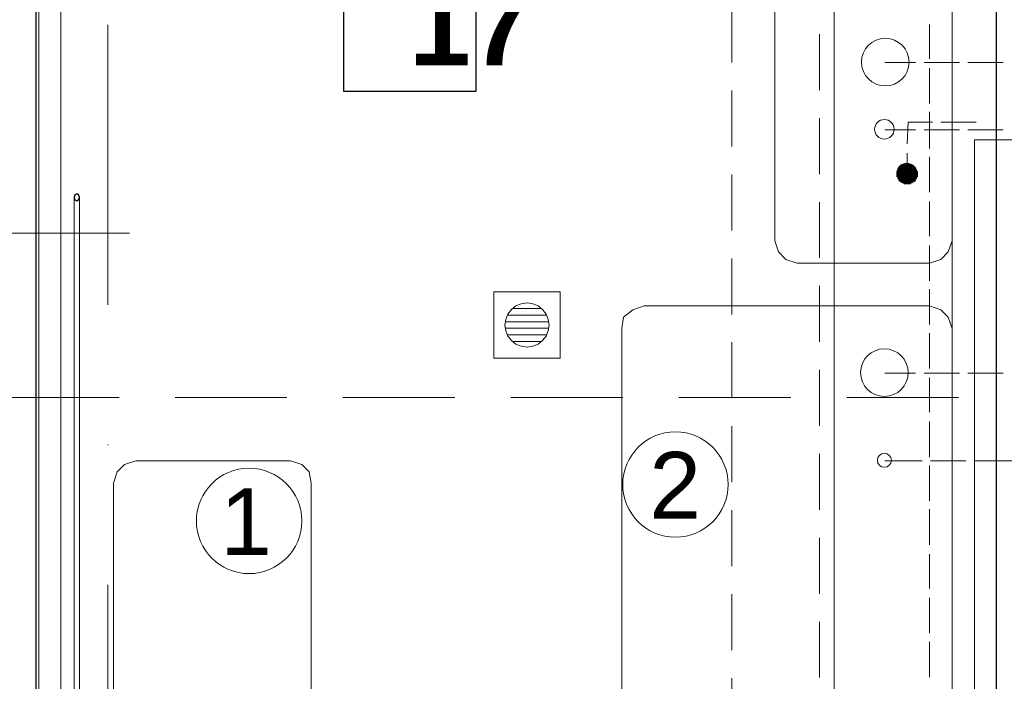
# Model space of a CAD drawing. Header units: millimetres. Extents: x -13532 to 2392, y -5241 to 5322.
# Tile 220 of 256: x -10304 to -10081, y 1523 to 1673. Entities that reach past the tile are written whole.
import ezdxf

# ---------------------------------------------------------------- set-up
doc = ezdxf.new("R2010")
doc.units = ezdxf.units.MM
doc.linetypes.add('DASHED', pattern=[19.05, 12.7, -6.35])
doc.linetypes.add('KRESKAKROPKA2', pattern=[12.7, 6.35, -3.175, 0, -3.175])
doc.layers.get('Defpoints').update_dxf_attribs({"true_color": 0xdae6d4})
for name, color, linetype, lineweight in [('- AGP-1_OPISY', 7, 'Continuous', 9), ('cz-gr', 122, 'Continuous', 30), ('cz-sr', 150, 'Continuous', 15), ('opisy pomieszczeń - AGP1', 7, 'Continuous', 5), ('TS_INNE_OBIEKTY', 204, 'Continuous', 30)]:
    doc.layers.add(name, color=color, linetype=linetype, lineweight=lineweight)
for name, color, linetype, lineweight, true_color in [('a___wymiary', 7, 'Continuous', 5, 0x666666), ('Budowlane - Opisy', 7, 'Continuous', 5, 0x7f7f7f), ('KONSTRUKCJA - CIE - AGP1', 7, 'Continuous', 5, 0xbfbfbf), ('Meble - AGP1', 7, 'Continuous', 15, 0x999999), ('OSI', 7, 'KRESKAKROPKA2', 5, 0x7f7f7f), ('wymiary', 7, 'Continuous', 5, 0x7f7f7f), ('WYMIARY - AGP1', 7, 'Continuous', 5, 0x716d5a), ('Wyposazenie Wew - Urzadzenia Sanitarne', 7, 'Continuous', 9, 0xa0a0a0)]:
    doc.layers.add(name, color=color, linetype=linetype, lineweight=lineweight, true_color=true_color)
doc.styles.add('ARIAL', font='arial.ttf', dxfattribs={"width": 0.8})
doc.styles.add('ARIAL NARROW', font='ARIALN.TTF', dxfattribs={"width": 0.9})
doc.styles.add('GENERATED_STYLE_2', font='ARIAL.TTF', dxfattribs={"width": 0.999153})
doc.styles.get("Standard").update_dxf_attribs({"font": 'arial.ttf'})
doc.dimstyles.new('wymiary agp1', dxfattribs={"dimtxt": 15, "dimasz": 5, "dimexe": 5, "dimexo": 5, "dimgap": 1.8, "dimtad": 1, "dimdec": 3, "dimrnd": 0.5, "dimdsep": 46, "dimtxsty": 'ARIAL NARROW', "dimblk": 'znacznik', "dimcen": 1.5, "dimse1": 1, "dimse2": 1, "dimclrd": 256, "dimclre": 256, "dimazin": 0, "dimtfac": 1, "dimtdec": 3, "dimtmove": 1, "dimatfit": 3, "dimldrblk": 'znacznik', "dimfxl": 1000, "dimfxlon": 1, "dimlwd": -1, "dimarcsym": 0})

# ---------------------------------------------------------------- blocks, each defined once
blk = doc.blocks.new('Etykieta_3_2', base_point=(57740.32, 2351.97))
at = {"layer": 'Budowlane - Opisy'}
for p, q in [((57672.82, 2369.47), (57655.32, 2351.97)), ((57690.32, 2351.97), (57672.82, 2369.47)), ((57655.32, 2351.97), (57672.82, 2334.47)), ((57672.82, 2334.47), (57690.32, 2351.97)), ((57690.32, 2351.97), (57740.32, 2351.97))]:
    blk.add_line(p, q, dxfattribs=at)
at = {"layer": 'Budowlane - Opisy', "insert": (57678.24, 2341.17), "char_height": 10.5, "attachment_point": 7, "rotation": 90, "style": 'GENERATED_STYLE_2'}
blk.add_mtext('{SM}', dxfattribs=at)
blk = doc.blocks.new('znacznik')
at = {"layer": 'a___wymiary'}
for p, q in [((0, 1.394), (0, -1.394)), ((1.394, 0), (-1.394, 0))]:
    blk.add_line(p, q, dxfattribs=at)
at = {"layer": 'a___wymiary', "const_width": 0.2}
blk.add_lwpolyline([(0.876, 0.876), (-0.876, -0.876)], dxfattribs=at)
blk = doc.blocks.new('*D629')
at = {"layer": 'Defpoints', "color": 0}
for p in [(-10119.58, 2218.85), (-10085.74, 2218.85), (-10086.7, 1451.85)]:
    blk.add_point(p, dxfattribs=at)
at = {"layer": 'WYMIARY - AGP1'}
blk.add_line((-10119.58, 1456.85), (-10119.58, 2213.85), dxfattribs=at)
at = {"layer": 'WYMIARY - AGP1', "xscale": 5, "yscale": 5, "zscale": 5}
for p, rotation in [((-10119.58, 2218.85), 90), ((-10119.58, 1451.85), 270)]:
    blk.add_blockref('znacznik', p, dxfattribs=dict(at, rotation=rotation))
at = {"layer": 'WYMIARY - AGP1', "color": 18, "true_color": 0x000000, "insert": (-10129.04, 1927.97), "char_height": 15, "attachment_point": 5, "rotation": 90, "style": 'ARIAL NARROW'}
blk.add_mtext('767', dxfattribs=at)
blk = doc.blocks.new('*D633')
at = {"layer": 'Defpoints', "color": 0}
for p in [(-10082.84, 1656.16), (-10082.84, 1379.16), (-10300.71, 1376.57)]:
    blk.add_point(p, dxfattribs=at)
at = {"layer": 'WYMIARY - AGP1'}
blk.add_line((-10295.71, 1379.16), (-10087.84, 1379.16), dxfattribs=at)
at = {"layer": 'WYMIARY - AGP1', "xscale": 5, "yscale": 5, "zscale": 5, "rotation": 180}
blk.add_blockref('znacznik', (-10300.71, 1379.16), dxfattribs=at)
at = {"layer": 'WYMIARY - AGP1', "xscale": 5, "yscale": 5, "zscale": 5}
blk.add_blockref('znacznik', (-10082.84, 1379.16), dxfattribs=at)
at = {"layer": 'WYMIARY - AGP1', "color": 18, "true_color": 0x000000, "insert": (-10228.09, 1388.62), "char_height": 15, "attachment_point": 5, "style": 'ARIAL NARROW'}
blk.add_mtext('218', dxfattribs=at)
blk = doc.blocks.new('ghgfhgfh')
at = {"layer": 'Meble - AGP1', "linetype": 'DASHED'}
for points in [[(-10124.93, -870.57), (-10124.93, 344.31)], [(-10105.04, 336.02), (-10105.04, -870.57)]]:
    blk.add_lwpolyline(points, dxfattribs=at)
blk = doc.blocks.new('osi')
at = {"layer": 'OSI', "ltscale": 10}
blk.add_line((-10284.44, 845.85), (-10284.44, 3158.85), dxfattribs=at)
blk = doc.blocks.new('DFGSGSGS')
at = {"layer": '- AGP-1_OPISY', "linetype": 'DASHED', "lineweight": 0, "ltscale": 2}
blk.add_lwpolyline([(-11678.83, 1587.38), (-9434.86, 1587.38)], dxfattribs=at)
blk = doc.blocks.new('konstrukcja 2025.01.09')
at = {"layer": 'KONSTRUKCJA - CIE - AGP1', "linetype": 'Continuous'}
for p, q in [((2964.52, 6447.07), (2964.52, 6777.66)), ((2969.52, 6450.07), (2969.52, 6774.66)), ((2972.52, 6446.54), (2972.52, 6587.34)), ((2973.72, 6446.54), (2973.72, 6587.34))]:
    blk.add_line(p, q, dxfattribs=at)
at = {"layer": 'TS_INNE_OBIEKTY', "linetype": 'Continuous'}
for p, q in [((2972.7, 6587.88), (2972.52, 6587.34)), ((2972.52, 6587.34), (2972.7, 6586.8)), ((2973.12, 6588.11), (2972.7, 6587.88)), ((2972.7, 6586.8), (2973.12, 6586.57)), ((2973.55, 6587.88), (2973.12, 6588.11)), ((2973.12, 6586.57), (2973.55, 6586.8)), ((2973.72, 6587.34), (2973.55, 6587.88)), ((2973.55, 6586.8), (2973.72, 6587.34))]:
    blk.add_line(p, q, dxfattribs=at)
blk = doc.blocks.new('Rectangular Floor Drain 13_2')
at = {"layer": 'Meble - AGP1'}
for p, q in [((-7.5, 7.5), (-7.5, -7.5)), ((7.5, 7.5), (-7.5, 7.5)), ((7.5, -7.5), (7.5, 7.5)), ((-2.5, 4.33), (-1.29, 4.83)), ((-1.29, 4.83), (0, 5)), ((0, 5), (1.29, 4.83)), ((1.29, 4.83), (2.5, 4.33)), ((-4.83, 1.29), (-4.33, 2.5)), ((4.43, 2.25), (-4.43, 2.25)), ((-4.33, 2.5), (-3.54, 3.54)), ((-3.54, 3.54), (-2.5, 4.33)), ((-3.26, 3.75), (3.26, 3.75)), ((2.5, 4.33), (3.54, 3.54)), ((3.54, 3.54), (4.33, 2.5)), ((4.33, 2.5), (4.83, 1.29)), ((-5, 0), (-4.83, 1.29)), ((-4.83, -1.29), (-5, 0)), ((-4.9, 0.75), (4.9, 0.75)), ((4.83, 1.29), (5, 0)), ((5, 0), (4.83, -1.29)), ((4.9, -0.75), (-4.9, -0.75)), ((-4.33, -2.5), (-4.83, -1.29)), ((4.83, -1.29), (4.33, -2.5)), ((-4.43, -2.25), (4.43, -2.25)), ((-3.54, -3.54), (-4.33, -2.5)), ((-2.5, -4.33), (-3.54, -3.54)), ((3.26, -3.75), (-3.26, -3.75)), ((-1.29, -4.83), (-2.5, -4.33)), ((2.5, -4.33), (1.29, -4.83)), ((3.54, -3.54), (2.5, -4.33)), ((4.33, -2.5), (3.54, -3.54)), ((0, -5), (-1.29, -4.83)), ((1.29, -4.83), (0, -5)), ((-7.5, -7.5), (7.5, -7.5))]:
    blk.add_line(p, q, dxfattribs=at)
blk = doc.blocks.new('meble myjnia')
at = {"layer": 'Meble - AGP1'}
h = blk.add_hatch(color=256, dxfattribs=at)
h.paths.add_polyline_path([(-13104.47, 1639.91), (-13104.47, 1636.31), (-13104.69, 1639.7)])
h.paths.add_polyline_path([(-13104.47, 1636.31), (-13104.69, 1639.7), (-13104.69, 1636.52)])
h.paths.add_polyline_path([(-13104.69, 1639.7), (-13104.69, 1636.52)])
h.paths.add_polyline_path([(-13104.69, 1636.52), (-13104.69, 1639.7)])
h = blk.add_hatch(color=256, dxfattribs=at)
h.paths.add_polyline_path([(-13104.26, 1640.12), (-13104.26, 1636.31), (-13104.47, 1639.91)])
h.paths.add_polyline_path([(-13104.26, 1636.31), (-13104.47, 1639.91), (-13104.47, 1636.31)])
h = blk.add_hatch(color=256, dxfattribs=at)
h.paths.add_polyline_path([(-13104.05, 1640.12), (-13104.05, 1636.1), (-13104.26, 1640.12)])
h.paths.add_polyline_path([(-13104.05, 1636.1), (-13104.26, 1640.12), (-13104.26, 1636.31)])
h = blk.add_hatch(color=256, dxfattribs=at)
h.paths.add_polyline_path([(-13103.84, 1640.33), (-13103.84, 1636.1), (-13104.05, 1640.12)])
h.paths.add_polyline_path([(-13103.84, 1636.1), (-13104.05, 1640.12), (-13104.05, 1636.1)])
h = blk.add_hatch(color=256, dxfattribs=at)
h.paths.add_polyline_path([(-13103.63, 1640.33), (-13103.63, 1635.89), (-13103.84, 1640.33)])
h.paths.add_polyline_path([(-13103.63, 1635.89), (-13103.84, 1640.33), (-13103.84, 1636.1)])
h = blk.add_hatch(color=256, dxfattribs=at)
h.paths.add_polyline_path([(-13103.42, 1640.33), (-13103.42, 1635.89), (-13103.63, 1640.33)])
h.paths.add_polyline_path([(-13103.42, 1635.89), (-13103.63, 1640.33), (-13103.63, 1635.89)])
h = blk.add_hatch(color=256, dxfattribs=at)
h.paths.add_polyline_path([(-13103.2, 1640.33), (-13103.2, 1635.89), (-13103.42, 1640.33)])
h.paths.add_polyline_path([(-13103.2, 1635.89), (-13103.42, 1640.33), (-13103.42, 1635.89)])
h = blk.add_hatch(color=256, dxfattribs=at)
h.paths.add_polyline_path([(-13102.99, 1640.33), (-13102.99, 1635.89), (-13103.2, 1640.33)])
h.paths.add_polyline_path([(-13102.99, 1635.89), (-13103.2, 1640.33), (-13103.2, 1635.89)])
h = blk.add_hatch(color=256, dxfattribs=at)
h.paths.add_polyline_path([(-13102.78, 1640.33), (-13102.78, 1635.89), (-13102.99, 1640.33)])
h.paths.add_polyline_path([(-13102.78, 1635.89), (-13102.99, 1640.33), (-13102.99, 1635.89)])
h = blk.add_hatch(color=256, dxfattribs=at)
h.paths.add_polyline_path([(-13102.57, 1640.33), (-13102.57, 1635.89), (-13102.78, 1640.33)])
h.paths.add_polyline_path([(-13102.57, 1635.89), (-13102.78, 1640.33), (-13102.78, 1635.89)])
h = blk.add_hatch(color=256, dxfattribs=at)
h.paths.add_polyline_path([(-13102.36, 1640.33), (-13102.36, 1635.89), (-13102.57, 1640.33)])
h.paths.add_polyline_path([(-13102.36, 1635.89), (-13102.57, 1640.33), (-13102.57, 1635.89)])
h = blk.add_hatch(color=256, dxfattribs=at)
h.paths.add_polyline_path([(-13102.15, 1640.33), (-13102.15, 1636.1), (-13102.36, 1640.33)])
h.paths.add_polyline_path([(-13102.15, 1636.1), (-13102.36, 1640.33), (-13102.36, 1635.89)])
h = blk.add_hatch(color=256, dxfattribs=at)
h.paths.add_polyline_path([(-13101.93, 1640.12), (-13101.93, 1636.1), (-13102.15, 1640.33)])
h.paths.add_polyline_path([(-13101.93, 1636.1), (-13102.15, 1640.33), (-13102.15, 1636.1)])
h = blk.add_hatch(color=256, dxfattribs=at)
h.paths.add_polyline_path([(-13101.72, 1640.12), (-13101.72, 1636.31), (-13101.93, 1640.12)])
h.paths.add_polyline_path([(-13101.72, 1636.31), (-13101.93, 1640.12), (-13101.93, 1636.1)])
h = blk.add_hatch(color=256, dxfattribs=at)
h.paths.add_polyline_path([(-13101.51, 1639.91), (-13101.51, 1636.31), (-13101.72, 1640.12)])
h.paths.add_polyline_path([(-13101.51, 1636.31), (-13101.72, 1640.12), (-13101.72, 1636.31)])
h = blk.add_hatch(color=256, dxfattribs=at)
h.paths.add_polyline_path([(-13101.51, 1639.7), (-13101.51, 1636.52), (-13101.51, 1639.91)])
h.paths.add_polyline_path([(-13101.51, 1636.52), (-13101.51, 1639.91), (-13101.51, 1636.31)])
h = blk.add_hatch(color=256, dxfattribs=at)
h.paths.add_polyline_path([(-13105.11, 1638.85), (-13105.11, 1637.37), (-13105.32, 1638.64)])
h.paths.add_polyline_path([(-13105.11, 1637.37), (-13105.32, 1638.64), (-13105.32, 1637.58)])
h = blk.add_hatch(color=256, dxfattribs=at)
h.dxf.hatch_style = 2
h.paths.add_polyline_path([(-13105.32, 1637.58), (-13105.32, 1638.64), (-13105.32, 1638.43)])
h = blk.add_hatch(color=256, dxfattribs=at)
h.paths.add_polyline_path([(-13105.32, 1637.58), (-13105.32, 1637.79), (-13105.32, 1638.43)])
h.paths.add_polyline_path([(-13105.32, 1637.79), (-13105.32, 1638.43), (-13105.32, 1638.22)])
h = blk.add_hatch(color=256, dxfattribs=at)
h.paths.add_polyline_path([(-13104.9, 1639.28), (-13104.9, 1636.95), (-13105.11, 1639.06)])
h.paths.add_polyline_path([(-13104.9, 1636.95), (-13105.11, 1639.06), (-13105.11, 1637.16)])
h = blk.add_hatch(color=256, dxfattribs=at)
h.paths.add_polyline_path([(-13105.11, 1639.06), (-13105.11, 1637.16), (-13105.11, 1638.85)])
h.paths.add_polyline_path([(-13105.11, 1637.16), (-13105.11, 1638.85), (-13105.11, 1637.37)])
h = blk.add_hatch(color=256, dxfattribs=at)
h.paths.add_polyline_path([(-13104.69, 1639.7), (-13104.69, 1636.52), (-13104.9, 1639.49)])
h.paths.add_polyline_path([(-13104.69, 1636.52), (-13104.9, 1639.49), (-13104.9, 1636.74)])
h = blk.add_hatch(color=256, dxfattribs=at)
h.paths.add_polyline_path([(-13104.9, 1639.49), (-13104.9, 1636.74), (-13104.9, 1639.28)])
h.paths.add_polyline_path([(-13104.9, 1636.74), (-13104.9, 1639.28), (-13104.9, 1636.95)])
h = blk.add_hatch(color=256, dxfattribs=at)
h.paths.add_polyline_path([(-13101.3, 1639.7), (-13101.3, 1636.52), (-13101.51, 1639.7)])
h.paths.add_polyline_path([(-13101.3, 1636.52), (-13101.51, 1639.7), (-13101.51, 1636.52)])
h = blk.add_hatch(color=256, dxfattribs=at)
h.paths.add_polyline_path([(-13101.09, 1639.49), (-13101.09, 1636.74), (-13101.3, 1639.7)])
h.paths.add_polyline_path([(-13101.09, 1636.74), (-13101.3, 1639.7), (-13101.3, 1636.52)])
h = blk.add_hatch(color=256, dxfattribs=at)
h.paths.add_polyline_path([(-13101.09, 1639.28), (-13101.09, 1636.95), (-13101.09, 1639.49)])
h.paths.add_polyline_path([(-13101.09, 1636.95), (-13101.09, 1639.49), (-13101.09, 1636.74)])
h = blk.add_hatch(color=256, dxfattribs=at)
h.paths.add_polyline_path([(-13100.88, 1639.06), (-13100.88, 1637.16), (-13101.09, 1639.28)])
h.paths.add_polyline_path([(-13100.88, 1637.16), (-13101.09, 1639.28), (-13101.09, 1636.95)])
h = blk.add_hatch(color=256, dxfattribs=at)
h.paths.add_polyline_path([(-13100.88, 1638.85), (-13100.88, 1637.37), (-13100.88, 1639.06)])
h.paths.add_polyline_path([(-13100.88, 1637.37), (-13100.88, 1639.06), (-13100.88, 1637.16)])
h = blk.add_hatch(color=256, dxfattribs=at)
h.paths.add_polyline_path([(-13100.66, 1638.64), (-13100.66, 1637.58), (-13100.88, 1638.85)])
h.paths.add_polyline_path([(-13100.66, 1637.58), (-13100.88, 1638.85), (-13100.88, 1637.37)])
h = blk.add_hatch(color=256, dxfattribs=at)
h.paths.add_polyline_path([(-13100.66, 1638.43), (-13100.66, 1637.79), (-13100.66, 1638.64)])
h.paths.add_polyline_path([(-13100.66, 1637.79), (-13100.66, 1638.64), (-13100.66, 1637.58)])
h = blk.add_hatch(color=256, dxfattribs=at)
h.dxf.hatch_style = 2
h.paths.add_polyline_path([(-13100.66, 1638.22), (-13100.66, 1638.43), (-13100.66, 1637.79)])
for points in [[(-13092.83, 1483.07), (-13092.83, 2043.35)], [(-13097.91, 1672.08), (-13097.91, 1664.25)], [(-13108.07, 1663.41), (-13101.09, 1663.41)], [(-13099.18, 1663.41), (-13091.14, 1663.41)], [(-13089.23, 1663.41), (-13081.19, 1663.41)], [(-13097.91, 1662.14), (-13097.91, 1654.09)], [(-13097.91, 1652.19), (-13097.91, 1648.17), (-13097.91, 1643.93)], [(-13102.99, 1644.99), (-13102.78, 1649.86), (-13097.28, 1649.86)], [(-13095.37, 1649.86), (-13087.33, 1649.86)], [(-13108.07, 1648.17), (-13101.09, 1648.17)], [(-13099.18, 1648.17), (-13091.14, 1648.17)], [(-13089.23, 1648.17), (-13081.19, 1648.17)], [(-13263.01, 1462.53), (-13087.75, 1462.53), (-13087.75, 1645.84), (-13069.76, 1645.84)], [(-13102.99, 1638.22), (-13102.99, 1642.87)], [(-13097.91, 1642.03), (-13097.91, 1633.98)], [(-13097.91, 1631.87), (-13097.91, 1624.04)], [(-13097.91, 1621.92), (-13097.91, 1613.88)], [(-13097.91, 1611.97), (-13097.91, 1603.93)], [(-13097.91, 1602.02), (-13097.91, 1593.98)], [(-13108.07, 1592.92), (-13101.09, 1592.92)], [(-13099.18, 1592.92), (-13091.14, 1592.92)], [(-13089.23, 1592.92), (-13081.19, 1592.92)], [(-13097.91, 1591.86), (-13097.91, 1584.03)], [(-13097.91, 1581.91), (-13097.91, 1573.87)], [(-13099.61, 1573.02), (-13108.07, 1573.02)], [(-13089.66, 1573.02), (-13097.7, 1573.02)], [(-13079.07, 1573.02), (-13087.54, 1573.02)], [(-13097.91, 1571.97), (-13097.91, 1563.92)], [(-13097.91, 1562.02), (-13097.91, 1553.97)], [(-13097.91, 1551.86), (-13097.91, 1544.03)], [(-13097.91, 1541.91), (-13097.91, 1533.87)], [(-13097.91, 1531.96), (-13097.91, 1523.92)]]:
    blk.add_lwpolyline(points, dxfattribs=at)
for points in [[(-13133.05, 1622.98), (-13133.05, 1733.26), (-13132.2, 1735.8), (-13130.51, 1737.49), (-13127.97, 1738.34), (-13097.91, 1738.34), (-13095.37, 1737.49), (-13093.68, 1735.8), (-13092.83, 1733.26), (-13092.83, 1622.98), (-13093.68, 1620.44), (-13095.37, 1618.74), (-13097.91, 1617.9), (-13127.97, 1617.9), (-13130.51, 1618.74), (-13132.2, 1620.44)], [(-13104.47, 1639.91), (-13104.47, 1636.31), (-13104.69, 1639.7)], [(-13104.26, 1640.12), (-13104.26, 1636.31), (-13104.47, 1639.91)], [(-13104.26, 1636.31), (-13104.47, 1639.91), (-13104.47, 1636.31)], [(-13104.05, 1640.12), (-13104.05, 1636.1), (-13104.26, 1640.12)], [(-13104.05, 1636.1), (-13104.26, 1640.12), (-13104.26, 1636.31)], [(-13103.84, 1640.33), (-13103.84, 1636.1), (-13104.05, 1640.12)], [(-13103.84, 1636.1), (-13104.05, 1640.12), (-13104.05, 1636.1)], [(-13103.63, 1640.33), (-13103.63, 1635.89), (-13103.84, 1640.33)], [(-13103.63, 1635.89), (-13103.84, 1640.33), (-13103.84, 1636.1)], [(-13103.42, 1640.33), (-13103.42, 1635.89), (-13103.63, 1640.33)], [(-13103.42, 1635.89), (-13103.63, 1640.33), (-13103.63, 1635.89)], [(-13103.2, 1640.33), (-13103.2, 1635.89), (-13103.42, 1640.33)], [(-13103.2, 1635.89), (-13103.42, 1640.33), (-13103.42, 1635.89)], [(-13102.99, 1640.33), (-13102.99, 1635.89), (-13103.2, 1640.33)], [(-13102.99, 1635.89), (-13103.2, 1640.33), (-13103.2, 1635.89)], [(-13102.78, 1640.33), (-13102.78, 1635.89), (-13102.99, 1640.33)], [(-13102.78, 1635.89), (-13102.99, 1640.33), (-13102.99, 1635.89)], [(-13102.57, 1640.33), (-13102.57, 1635.89), (-13102.78, 1640.33)], [(-13102.57, 1635.89), (-13102.78, 1640.33), (-13102.78, 1635.89)], [(-13102.36, 1640.33), (-13102.36, 1635.89), (-13102.57, 1640.33)], [(-13102.36, 1635.89), (-13102.57, 1640.33), (-13102.57, 1635.89)], [(-13102.15, 1640.33), (-13102.15, 1636.1), (-13102.36, 1640.33)], [(-13102.15, 1636.1), (-13102.36, 1640.33), (-13102.36, 1635.89)], [(-13101.93, 1640.12), (-13101.93, 1636.1), (-13102.15, 1640.33)], [(-13101.93, 1636.1), (-13102.15, 1640.33), (-13102.15, 1636.1)], [(-13101.72, 1640.12), (-13101.72, 1636.31), (-13101.93, 1640.12)], [(-13101.72, 1636.31), (-13101.93, 1640.12), (-13101.93, 1636.1)], [(-13101.51, 1639.91), (-13101.51, 1636.31), (-13101.72, 1640.12)], [(-13101.51, 1636.31), (-13101.72, 1640.12), (-13101.72, 1636.31)], [(-13101.51, 1639.7), (-13101.51, 1636.52), (-13101.51, 1639.91)], [(-13101.51, 1636.52), (-13101.51, 1639.91), (-13101.51, 1636.31)], [(-13105.11, 1638.85), (-13105.11, 1637.37), (-13105.32, 1638.64)], [(-13105.11, 1637.37), (-13105.32, 1638.64), (-13105.32, 1637.58)], [(-13105.32, 1637.58), (-13105.32, 1638.64), (-13105.32, 1638.43)], [(-13105.32, 1637.58), (-13105.32, 1637.79), (-13105.32, 1638.43)], [(-13105.32, 1637.79), (-13105.32, 1638.43), (-13105.32, 1638.22)], [(-13104.9, 1639.28), (-13104.9, 1636.95), (-13105.11, 1639.06)], [(-13104.9, 1636.95), (-13105.11, 1639.06), (-13105.11, 1637.16)], [(-13105.11, 1639.06), (-13105.11, 1637.16), (-13105.11, 1638.85)], [(-13105.11, 1637.16), (-13105.11, 1638.85), (-13105.11, 1637.37)], [(-13104.69, 1639.7), (-13104.69, 1636.52), (-13104.9, 1639.49)], [(-13104.69, 1636.52), (-13104.9, 1639.49), (-13104.9, 1636.74)], [(-13104.9, 1639.49), (-13104.9, 1636.74), (-13104.9, 1639.28)], [(-13104.9, 1636.74), (-13104.9, 1639.28), (-13104.9, 1636.95)], [(-13104.47, 1636.31), (-13104.69, 1639.7), (-13104.69, 1636.52)], [(-13104.69, 1639.7), (-13104.69, 1636.52)], [(-13104.69, 1636.52), (-13104.69, 1639.7)], [(-13101.3, 1639.7), (-13101.3, 1636.52), (-13101.51, 1639.7)], [(-13101.3, 1636.52), (-13101.51, 1639.7), (-13101.51, 1636.52)], [(-13101.09, 1639.49), (-13101.09, 1636.74), (-13101.3, 1639.7)], [(-13101.09, 1636.74), (-13101.3, 1639.7), (-13101.3, 1636.52)], [(-13101.09, 1639.28), (-13101.09, 1636.95), (-13101.09, 1639.49)], [(-13101.09, 1636.95), (-13101.09, 1639.49), (-13101.09, 1636.74)], [(-13100.88, 1639.06), (-13100.88, 1637.16), (-13101.09, 1639.28)], [(-13100.88, 1637.16), (-13101.09, 1639.28), (-13101.09, 1636.95)], [(-13100.88, 1638.85), (-13100.88, 1637.37), (-13100.88, 1639.06)], [(-13100.88, 1637.37), (-13100.88, 1639.06), (-13100.88, 1637.16)], [(-13100.66, 1638.64), (-13100.66, 1637.58), (-13100.88, 1638.85)], [(-13100.66, 1637.58), (-13100.88, 1638.85), (-13100.88, 1637.37)], [(-13100.66, 1638.43), (-13100.66, 1637.79), (-13100.66, 1638.64)], [(-13100.66, 1637.79), (-13100.66, 1638.64), (-13100.66, 1637.58)], [(-13100.66, 1638.22), (-13100.66, 1638.43), (-13100.66, 1637.79)], [(-13092.83, 1462.96), (-13092.83, 1603.08), (-13093.68, 1605.62), (-13095.37, 1607.31), (-13097.91, 1608.16), (-13162.68, 1608.16), (-13165.22, 1607.31), (-13167.34, 1605.62), (-13167.76, 1603.08), (-13167.76, 1462.96), (-13167.34, 1460.42), (-13165.22, 1458.72), (-13162.68, 1457.88), (-13097.91, 1457.88), (-13095.37, 1458.72), (-13093.68, 1460.42)], [(-13283.12, 1468.04), (-13283.12, 1567.94), (-13282.27, 1570.48), (-13280.58, 1572.18), (-13278.04, 1573.02), (-13242.9, 1573.02), (-13240.36, 1572.18), (-13238.67, 1570.48), (-13238.25, 1567.94), (-13238.25, 1468.04), (-13238.67, 1465.5), (-13240.36, 1463.8), (-13242.9, 1462.96), (-13278.04, 1462.96), (-13280.58, 1463.8), (-13282.27, 1465.5)]]:
    blk.add_lwpolyline(points, close=True, dxfattribs=at)
for centre, radius in [((-13107.97, 1663.51), 5.4), ((-13108.18, 1648.27), 2.22), ((-13103.1, 1638.32), 2.22), ((-13108.18, 1593.03), 5.4), ((-13155.59, 1567.63), 11.96), ((-13108.18, 1573.13), 1.59), ((-13252.32, 1559.37), 11.96)]:
    blk.add_circle(centre, radius, dxfattribs=at)
at = {"layer": 'Meble - AGP1', "char_height": 15.1329, "attachment_point": 3}
for s, insert in [('{\\fArial|b0|i0|c0;2}', (-13149.77, 1575.03)), ('{\\fArial|b0|i0|c0;1}', (-13247.14, 1566.78))]:
    blk.add_mtext(s, dxfattribs=dict(at, insert=insert))

msp = doc.modelspace()

# ---------------------------------------------------------------- linework, layer by layer
at = {"layer": 'cz-gr'}
for p, q in [((-10300.7069, 2218.8546), (-10300.7069, 1451.8541)), ((-10082.838, 2218.8546), (-10082.838, 1451.8541))]:
    msp.add_line(p, q, dxfattribs=at)
at = {"layer": 'opisy pomieszczeń - AGP1', "lineweight": 30}
msp.add_lwpolyline([(-10230.8405, 1686.8658), (-10200.8405, 1686.8658), (-10200.8405, 1656.8658), (-10230.8405, 1656.8658), (-10230.8405, 1686.8658)], dxfattribs=at)

# ---------------------------------------------------------------- block references
at = {"layer": 'Budowlane - Opisy'}
msp.add_blockref('Etykieta_3_2', (-10279.4799, 1624.6891), dxfattribs=at)
at = {"layer": 'cz-sr'}
for name, p in [('osi', (0.0999, 0)), ('ghgfhgfh', (-17.8527, 2343.4801))]:
    msp.add_blockref(name, p, dxfattribs=at)
at = {"layer": 'Meble - AGP1'}
msp.add_blockref('meble myjnia', (3000, 0), dxfattribs=at)
at = {"layer": 'wymiary'}
for name, p in [('DFGSGSGS', (0, 0)), ('konstrukcja 2025.01.09', (-13264.5595, -4954.5109))]:
    msp.add_blockref(name, p, dxfattribs=at)
at = {"layer": 'Wyposazenie Wew - Urzadzenia Sanitarne', "xscale": -1, "zscale": 100, "rotation": 359.9999999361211}
msp.add_blockref('Rectangular Floor Drain 13_2', (-10189.2613, 1603.8358), dxfattribs=at)

# ---------------------------------------------------------------- texts
at = {"layer": 'opisy pomieszczeń - AGP1', "lineweight": 18, "insert": (-10216.0356, 1680.7446), "char_height": 18, "width": 3.410605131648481e-13, "attachment_point": 1, "style": 'ARIAL'}
msp.add_mtext('\\pxqc;{\\fArial|b1|i0|c238|p34;\\W1;17}', dxfattribs=at)

# ---------------------------------------------------------------- dimensions: what is measured, and where the dimension line sits
at = {"layer": 'WYMIARY - AGP1'}
dim = msp.add_linear_dim(base=(-10119.5828, 2218.8541), p1=(-10086.7011, 1451.8541), p2=(-10085.7428, 2218.8541), angle=90, dimstyle='wymiary agp1', override={"dimclrd": 256, "dimclre": 256}, dxfattribs=at)
dim.commit()
dim.dimension.update_dxf_attribs({"geometry": '*D629', "text_midpoint": (-10119.5828, 1927.9689), "dimtype": 160})
dim = msp.add_linear_dim(base=(-10082.838, 1379.1627), p1=(-10300.7069, 1376.568), p2=(-10082.838, 1656.1592), dimstyle='wymiary agp1', override={"dimblk": 'znacznik', "dimclrd": 256, "dimclre": 256}, dxfattribs=at)
dim.commit()
dim.dimension.update_dxf_attribs({"geometry": '*D633', "text_midpoint": (-10228.094, 1379.1627), "dimtype": 160})

doc.saveas('drawing.dxf')
